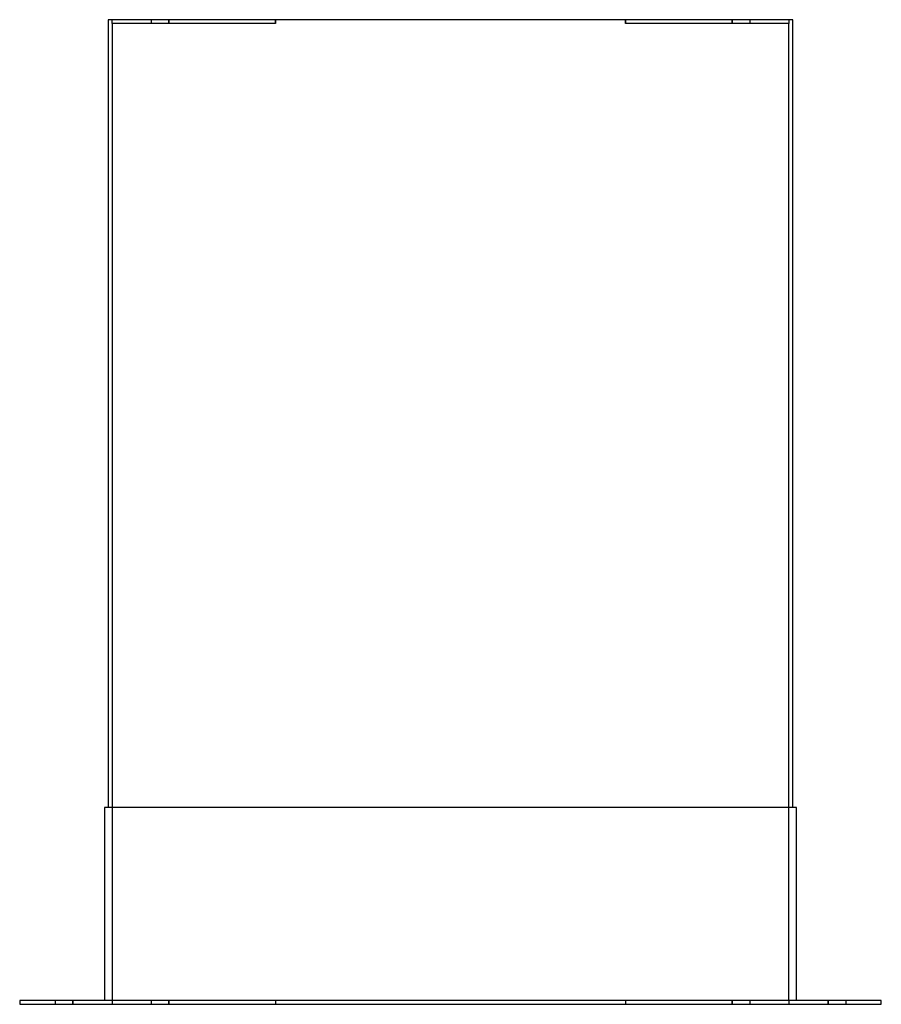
# Model space of a CAD drawing. Header units: millimetres. Extents: x -438 to 438, y 0 to 1000.
import ezdxf

# ---------------------------------------------------------------- set-up
doc = ezdxf.new("R2010")
doc.units = ezdxf.units.MM
doc.layers.add('HIDDEN', color=7, linetype='Continuous')
doc.layers.add('THICK', color=7, linetype='Continuous')

msp = doc.modelspace()

# ---------------------------------------------------------------- linework, layer by layer
at = {"layer": 'HIDDEN'}
for p, q in [((-347.5, 1000), (-347.5, 1000)), ((-343.5, 1000), (-343.5, 1000)), ((-343.5, 996), (-343.5, 1000)), ((-304, 1000), (-304, 996)), ((-304, 1000), (-304, 996)), ((-286, 996), (-286, 1000)), ((-286, 1000), (-286, 996)), ((-177.75, 996), (-177.75, 1000)), ((-177.75, 1000), (-177.75, 996)), ((177.75, 1000), (177.75, 996)), ((177.75, 996), (177.75, 1000)), ((286, 996), (286, 1000)), ((286, 1000), (286, 996)), ((304, 1000), (304, 996)), ((304, 1000), (304, 996)), ((343.5, 1000), (343.5, 1000)), ((343.5, 1000), (343.5, 996)), ((347.5, 1000), (347.5, 1000)), ((-343.5, 996), (-343.5, 996)), ((-343.5, 996), (-343.5, 996)), ((-343.5, 996), (-343.5, 4)), ((-177.75, 996), (-343.5, 996)), ((343.5, 996), (177.75, 996)), ((343.5, 4), (343.5, 996)), ((343.5, 996), (343.5, 996)), ((343.5, 996), (343.5, 996)), ((-351.5, 200), (-351.5, 200)), ((-347.5, 200), (-347.5, 200)), ((347.5, 200), (347.5, 200)), ((351.5, 200), (351.5, 200)), ((-437.5, 4), (-437.5, 4)), ((-437.5, 0), (-437.5, 0)), ((-401.5, 4), (-401.5, 0)), ((-401.5, 4), (-401.5, 0)), ((-383.5, 0), (-383.5, 4)), ((-383.5, 4), (-383.5, 0)), ((-351.5, 4), (-351.5, 4)), ((-343.5, 4), (-343.5, 4)), ((-177.75, 4), (-343.5, 4)), ((-343.5, 4), (-343.5, 4)), ((-343.5, 4), (-343.5, 0)), ((-343.5, 0), (-343.5, 0)), ((-304, 4), (-304, 0)), ((-304, 4), (-304, 0)), ((-286, 0), (-286, 4)), ((-286, 4), (-286, 0)), ((-177.75, 4), (-177.75, 0)), ((-177.75, 4), (-177.75, 0)), ((343.5, 4), (177.75, 4)), ((177.75, 4), (177.75, 0)), ((177.75, 4), (177.75, 0)), ((286, 0), (286, 4)), ((286, 4), (286, 0)), ((304, 4), (304, 0)), ((304, 4), (304, 0)), ((343.5, 4), (343.5, 4)), ((343.5, 4), (343.5, 4)), ((343.5, 4), (343.5, 0)), ((343.5, 0), (343.5, 0)), ((351.5, 4), (351.5, 4)), ((383.5, 0), (383.5, 4)), ((383.5, 4), (383.5, 0)), ((401.5, 4), (401.5, 0)), ((401.5, 4), (401.5, 0)), ((437.5, 4), (437.5, 4)), ((437.5, 0), (437.5, 0))]:
    msp.add_line(p, q, dxfattribs=at)
at = {"layer": 'THICK'}
for p, q in [((347.5, 1000), (-347.5, 1000)), ((-347.5, 1000), (-347.5, 200)), ((347.5, 200), (347.5, 1000)), ((351.5, 200), (-351.5, 200)), ((-351.5, 200), (-351.5, 4)), ((351.5, 4), (351.5, 200)), ((437.5, 4), (-437.5, 4)), ((-437.5, 4), (-437.5, 0)), ((-437.5, 0), (437.5, 0)), ((437.5, 0), (437.5, 4))]:
    msp.add_line(p, q, dxfattribs=at)

doc.saveas('drawing.dxf')
